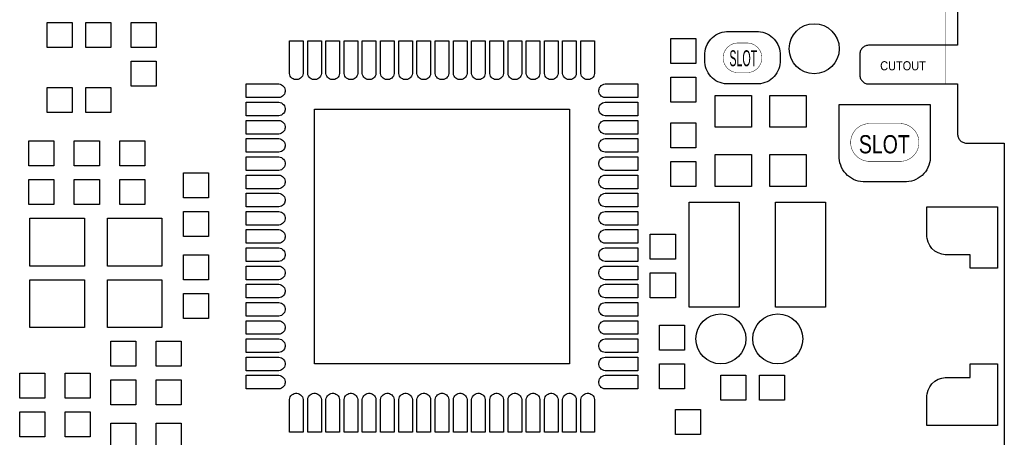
# Model space of a CAD drawing. Header units: metres. Extents: x -5.5 to 63.5, y -3.5 to 57.5.
# Tile 5 of 7: x 41.9 to 63.5, y 19.7 to 28.9. Entities that reach past the tile are written whole.
import ezdxf
from ezdxf.enums import TextEntityAlignment as Align

# ---------------------------------------------------------------- set-up
doc = ezdxf.new("R2010")
doc.units = ezdxf.units.M

msp = doc.modelspace()

# ---------------------------------------------------------------- linework, layer by layer
at = {"layer": 'BOARD_OUTLINE', "const_width": 0.01}
for points in [[(62.2, 33.05), (62.2, 27.45), (60.51509, 27.45), (60.50528, 27.45048), (60.49551, 27.45144), (60.4858, 27.45289), (60.47617, 27.4548), (60.46664, 27.45719), (60.45724, 27.46004), (60.448, 27.46335), (60.43893, 27.4671), (60.43005, 27.4713), (60.42139, 27.47593), (60.41297, 27.48098), (60.4048, 27.48643), (60.39692, 27.49228), (60.38933, 27.49851), (60.38205, 27.50511), (60.37511, 27.51205), (60.36851, 27.51933), (60.36228, 27.52692), (60.35643, 27.5348), (60.35098, 27.54297), (60.34593, 27.55139), (60.3413, 27.56005), (60.3371, 27.56893), (60.33335, 27.578), (60.33004, 27.58724), (60.32719, 27.59664), (60.3248, 27.60617), (60.32289, 27.6158), (60.32144, 27.62551), (60.32048, 27.63528), (60.32, 27.64509), (60.32, 28.10491)], [(60.32, 28.10491), (60.32048, 28.11472), (60.32144, 28.12449), (60.32289, 28.1342), (60.3248, 28.14383), (60.32719, 28.15336), (60.33004, 28.16276), (60.33335, 28.172), (60.3371, 28.18107), (60.3413, 28.18995), (60.34593, 28.19861), (60.35098, 28.20703), (60.35643, 28.2152), (60.36228, 28.22308), (60.36851, 28.23067), (60.37511, 28.23795), (60.38205, 28.24489), (60.38933, 28.25149), (60.39692, 28.25772), (60.4048, 28.26357), (60.41297, 28.26902), (60.42139, 28.27407), (60.43005, 28.2787), (60.43893, 28.2829), (60.448, 28.28665), (60.45724, 28.28996), (60.46664, 28.29281), (60.47617, 28.2952), (60.4858, 28.29711), (60.49551, 28.29856), (60.50528, 28.29952), (60.51509, 28.3), (62.2, 28.3), (62.2, 32.2)], [(57.64999, 27.7), (57.63404, 27.70019), (57.60228, 27.70331), (57.57098, 27.70954), (57.54045, 27.7188), (57.51096, 27.73101), (57.48282, 27.74605), (57.45629, 27.76377), (57.43162, 27.78401), (57.40905, 27.80657), (57.38881, 27.83124), (57.37108, 27.85777), (57.35603, 27.88591), (57.34382, 27.91539), (57.33455, 27.94592), (57.32832, 27.97722), (57.32519, 28.00898), (57.325, 28.02501), (57.32519, 28.04096), (57.32831, 28.07272), (57.33454, 28.10402), (57.3438, 28.13455), (57.35601, 28.16404), (57.37105, 28.19218), (57.38877, 28.21871), (57.40901, 28.24338), (57.43157, 28.26595), (57.45624, 28.28619), (57.48277, 28.30392), (57.51091, 28.31897), (57.54039, 28.33118), (57.57092, 28.34045), (57.60222, 28.34668), (57.63398, 28.34981), (57.64999, 28.35), (57.85001, 28.35), (57.86596, 28.34981), (57.89772, 28.34669), (57.92902, 28.34046), (57.95955, 28.3312), (57.98904, 28.31899), (58.01718, 28.30395), (58.04371, 28.28623), (58.06838, 28.26599), (58.09095, 28.24343), (58.11119, 28.21876), (58.12892, 28.19223), (58.14397, 28.16409), (58.15618, 28.13461), (58.16545, 28.10408), (58.17168, 28.07278), (58.17481, 28.04102), (58.175, 28.02499), (58.17481, 28.00904), (58.17169, 27.97728), (58.16546, 27.94598), (58.1562, 27.91545), (58.14399, 27.88596), (58.12895, 27.85782), (58.11123, 27.83129), (58.09099, 27.80662), (58.06843, 27.78405), (58.04376, 27.76381), (58.01723, 27.74608), (57.98909, 27.73103), (57.95961, 27.71882), (57.92908, 27.70955), (57.89778, 27.70332), (57.86602, 27.70019), (57.85001, 27.7), (57.64999, 27.7)], [(61.21001, 26.58), (61.23038, 26.57975), (61.27093, 26.57576), (61.3109, 26.56782), (61.34989, 26.55599), (61.38753, 26.5404), (61.42347, 26.5212), (61.45735, 26.49857), (61.48885, 26.47272), (61.51767, 26.44391), (61.54352, 26.41242), (61.56616, 26.37854), (61.58537, 26.34261), (61.60097, 26.30496), (61.6128, 26.26597), (61.62075, 26.22601), (61.62475, 26.18546), (61.625, 26.16499), (61.62475, 26.14462), (61.62076, 26.10407), (61.61282, 26.0641), (61.60099, 26.02511), (61.5854, 25.98747), (61.5662, 25.95153), (61.54357, 25.91765), (61.51772, 25.88615), (61.48891, 25.85733), (61.45742, 25.83148), (61.42354, 25.80884), (61.38761, 25.78963), (61.34996, 25.77403), (61.31097, 25.7622), (61.27101, 25.75425), (61.23046, 25.75025), (61.21001, 25.75), (60.53999, 25.75), (60.51962, 25.75025), (60.47907, 25.75424), (60.4391, 25.76218), (60.40011, 25.77401), (60.36247, 25.7896), (60.32653, 25.8088), (60.29265, 25.83143), (60.26115, 25.85728), (60.23233, 25.88609), (60.20648, 25.91758), (60.18384, 25.95146), (60.16463, 25.98739), (60.14903, 26.02504), (60.1372, 26.06403), (60.12925, 26.10399), (60.12525, 26.14454), (60.125, 26.16501), (60.12525, 26.18538), (60.12924, 26.22593), (60.13718, 26.2659), (60.14901, 26.30489), (60.1646, 26.34253), (60.1838, 26.37847), (60.20643, 26.41235), (60.23228, 26.44385), (60.26109, 26.47267), (60.29258, 26.49852), (60.32646, 26.52116), (60.36239, 26.54037), (60.40004, 26.55597), (60.43903, 26.5678), (60.47899, 26.57575), (60.51954, 26.57975), (60.53999, 26.58), (61.21001, 26.58)]]:
    msp.add_lwpolyline(points, dxfattribs=at)
at = {"layer": 'BOARD_OUTLINE'}
msp.add_lwpolyline([(62.475, 32.2), (62.475, 28.3), (60.51517, 28.3), (60.49562, 28.29807), (60.47635, 28.29424), (60.45754, 28.28853), (60.43939, 28.28101), (60.42206, 28.27175), (60.40572, 28.26083), (60.39053, 28.24837), (60.37663, 28.23447), (60.36417, 28.21928), (60.35325, 28.20294), (60.34399, 28.18561), (60.33647, 28.16746), (60.33076, 28.14865), (60.32693, 28.12938), (60.325, 28.10983), (60.325, 27.64017), (60.32693, 27.62062), (60.33076, 27.60135), (60.33647, 27.58254), (60.34399, 27.56439), (60.35325, 27.54706), (60.36417, 27.53072), (60.37663, 27.51553), (60.39053, 27.50163), (60.40572, 27.48917), (60.42206, 27.47825), (60.43939, 27.46899), (60.45754, 27.46147), (60.47635, 27.45576), (60.49562, 27.45193), (60.51517, 27.45), (62.475, 27.45), (62.475, 26.34017), (62.47693, 26.32062), (62.48076, 26.30135), (62.48647, 26.28254), (62.49399, 26.26439), (62.50325, 26.24706), (62.51417, 26.23072), (62.52663, 26.21553), (62.54053, 26.20163), (62.55572, 26.18917), (62.57206, 26.17825), (62.58939, 26.16899), (62.60754, 26.16147), (62.62635, 26.15576), (62.64562, 26.15193), (62.66517, 26.15), (63.5, 26.15), (63.5, -0.5)], dxfattribs=at)
at = {"layer": 'SOLDER_MASK'}
for points in [[(57.425, 27.45), (57.40045, 27.4503), (57.35159, 27.45512), (57.30344, 27.4647), (57.25645, 27.47895), (57.2111, 27.49774), (57.1678, 27.52088), (57.12697, 27.54816), (57.08902, 27.57931), (57.05431, 27.61403), (57.02316, 27.65198), (56.99588, 27.6928), (56.97274, 27.7361), (56.95395, 27.78146), (56.9397, 27.82845), (56.93012, 27.8766), (56.92531, 27.92546), (56.925, 27.95), (56.925, 28.1), (56.9253, 28.12455), (56.93012, 28.17341), (56.9397, 28.22156), (56.95395, 28.26855), (56.97274, 28.3139), (56.99588, 28.3572), (57.02316, 28.39803), (57.05431, 28.43598), (57.08903, 28.47069), (57.12698, 28.50184), (57.1678, 28.52912), (57.2111, 28.55226), (57.25646, 28.57105), (57.30345, 28.5853), (57.3516, 28.59488), (57.40046, 28.59969), (57.425, 28.6), (58.075, 28.6), (58.09955, 28.5997), (58.14841, 28.59488), (58.19656, 28.5853), (58.24355, 28.57105), (58.2889, 28.55226), (58.3322, 28.52912), (58.37303, 28.50184), (58.41098, 28.47069), (58.44569, 28.43597), (58.47684, 28.39802), (58.50412, 28.3572), (58.52726, 28.3139), (58.54605, 28.26854), (58.5603, 28.22155), (58.56988, 28.1734), (58.57469, 28.12454), (58.575, 28.1), (58.575, 27.95), (58.5747, 27.92545), (58.56988, 27.87659), (58.5603, 27.82844), (58.54605, 27.78145), (58.52726, 27.7361), (58.50412, 27.6928), (58.47684, 27.65197), (58.44569, 27.61402), (58.41097, 27.57931), (58.37302, 27.54816), (58.3322, 27.52088), (58.2889, 27.49774), (58.24354, 27.47895), (58.19655, 27.4647), (58.1484, 27.45512), (58.09954, 27.45031), (58.075, 27.45), (57.425, 27.45)], [(59.875, 27), (61.875, 27), (61.875, 25.84999), (61.87467, 25.82299), (61.86938, 25.76924), (61.85884, 25.71628), (61.84317, 25.6646), (61.8225, 25.61471), (61.79704, 25.56708), (61.76704, 25.52217), (61.73278, 25.48043), (61.6946, 25.44224), (61.65285, 25.40798), (61.60795, 25.37798), (61.56032, 25.35252), (61.51043, 25.33185), (61.45875, 25.31617), (61.40579, 25.30564), (61.35204, 25.30034), (61.32501, 25.3), (60.42499, 25.3), (60.39799, 25.30033), (60.34424, 25.30562), (60.29128, 25.31616), (60.2396, 25.33183), (60.18971, 25.3525), (60.14208, 25.37796), (60.09717, 25.40796), (60.05543, 25.44222), (60.01724, 25.4804), (59.98298, 25.52215), (59.95298, 25.56705), (59.92752, 25.61468), (59.90685, 25.66457), (59.89117, 25.71625), (59.88064, 25.76921), (59.87534, 25.82296), (59.875, 25.84999), (59.875, 27)], [(61.8, 24.1), (61.8, 24.75), (63.35, 24.75), (63.35, 23.4), (62.75, 23.4), (62.75, 23.7), (62.2, 23.7), (62.12531, 23.71005), (62.04628, 23.73747), (61.97411, 23.77978), (61.91158, 23.83536), (61.86109, 23.90207), (61.8246, 23.97735), (61.80348, 24.0583), (61.8, 24.1)], [(61.8, 20.6), (61.80348, 20.6417), (61.8246, 20.72265), (61.86109, 20.79793), (61.91158, 20.86464), (61.97411, 20.92022), (62.04628, 20.96253), (62.12531, 20.98995), (62.2, 21), (62.75, 21), (62.75, 21.3), (63.35, 21.3), (63.35, 19.95), (61.8, 19.95), (61.8, 20.6)]]:
    msp.add_lwpolyline(points, dxfattribs=at)
at = {"layer": 'SOLDER_MASK_2'}
for points in [[(42.475, 28.25), (42.475, 28.8), (43.025, 28.8), (43.025, 28.25), (42.475, 28.25)], [(43.875, 28.8), (43.875, 28.25), (43.325, 28.25), (43.325, 28.8), (43.875, 28.8)], [(44.325, 28.8), (44.875, 28.8), (44.875, 28.25), (44.325, 28.25), (44.325, 28.8)], [(48.09423, 27.65125), (48.08292, 27.62392), (48.0665, 27.59938), (48.04562, 27.5785), (48.02106, 27.56207), (47.99375, 27.55077), (47.96478, 27.545), (47.93522, 27.545), (47.91106, 27.54981), (47.90627, 27.55077), (47.87894, 27.56207), (47.85438, 27.5785), (47.8335, 27.59938), (47.81707, 27.62394), (47.80577, 27.65125), (47.8, 27.68022), (47.8, 28.4), (48.1, 28.4), (48.1, 27.68022), (48.09423, 27.65125)], [(48.49423, 27.65125), (48.48292, 27.62392), (48.4665, 27.59938), (48.44562, 27.5785), (48.42106, 27.56207), (48.39375, 27.55077), (48.36478, 27.545), (48.33522, 27.545), (48.31106, 27.54981), (48.30627, 27.55077), (48.27894, 27.56207), (48.25438, 27.5785), (48.2335, 27.59938), (48.21707, 27.62394), (48.20577, 27.65125), (48.2, 27.68022), (48.2, 28.4), (48.5, 28.4), (48.5, 27.68022), (48.49423, 27.65125)], [(48.89423, 27.65125), (48.88292, 27.62392), (48.8665, 27.59938), (48.84562, 27.5785), (48.82106, 27.56207), (48.79375, 27.55077), (48.76478, 27.545), (48.73522, 27.545), (48.71106, 27.54981), (48.70627, 27.55077), (48.67894, 27.56207), (48.65438, 27.5785), (48.6335, 27.59938), (48.61707, 27.62394), (48.60577, 27.65125), (48.6, 27.68022), (48.6, 28.4), (48.9, 28.4), (48.9, 27.68022), (48.89423, 27.65125)], [(49.29423, 27.65125), (49.28292, 27.62392), (49.2665, 27.59938), (49.24562, 27.5785), (49.22106, 27.56207), (49.19375, 27.55077), (49.16478, 27.545), (49.13522, 27.545), (49.11106, 27.54981), (49.10627, 27.55077), (49.07894, 27.56207), (49.05438, 27.5785), (49.0335, 27.59938), (49.01707, 27.62394), (49.00577, 27.65125), (49, 27.68022), (49, 28.4), (49.3, 28.4), (49.3, 27.68022), (49.29423, 27.65125)], [(49.69423, 27.65125), (49.68292, 27.62392), (49.6665, 27.59938), (49.64562, 27.5785), (49.62106, 27.56207), (49.59375, 27.55077), (49.56478, 27.545), (49.53522, 27.545), (49.51106, 27.54981), (49.50627, 27.55077), (49.47894, 27.56207), (49.45438, 27.5785), (49.4335, 27.59938), (49.41707, 27.62394), (49.40577, 27.65125), (49.4, 27.68022), (49.4, 28.4), (49.7, 28.4), (49.7, 27.68022), (49.69423, 27.65125)], [(50.09423, 27.65125), (50.08292, 27.62392), (50.0665, 27.59938), (50.04562, 27.5785), (50.02106, 27.56207), (49.99375, 27.55077), (49.96478, 27.545), (49.93522, 27.545), (49.91106, 27.54981), (49.90627, 27.55077), (49.87894, 27.56207), (49.85438, 27.5785), (49.8335, 27.59938), (49.81707, 27.62394), (49.80577, 27.65125), (49.8, 27.68022), (49.8, 28.4), (50.1, 28.4), (50.1, 27.68022), (50.09423, 27.65125)], [(50.49423, 27.65125), (50.48292, 27.62392), (50.4665, 27.59938), (50.44562, 27.5785), (50.42106, 27.56207), (50.39375, 27.55077), (50.36478, 27.545), (50.33522, 27.545), (50.31106, 27.54981), (50.30627, 27.55077), (50.27894, 27.56207), (50.25438, 27.5785), (50.2335, 27.59938), (50.21707, 27.62394), (50.20577, 27.65125), (50.2, 27.68022), (50.2, 28.4), (50.5, 28.4), (50.5, 27.68022), (50.49423, 27.65125)], [(50.89423, 27.65125), (50.88292, 27.62392), (50.8665, 27.59938), (50.84562, 27.5785), (50.82106, 27.56207), (50.79375, 27.55077), (50.76478, 27.545), (50.73522, 27.545), (50.71106, 27.54981), (50.70627, 27.55077), (50.67894, 27.56207), (50.65438, 27.5785), (50.6335, 27.59938), (50.61707, 27.62394), (50.60577, 27.65125), (50.6, 27.68022), (50.6, 28.4), (50.9, 28.4), (50.9, 27.68022), (50.89423, 27.65125)], [(51.29423, 27.65125), (51.28292, 27.62392), (51.2665, 27.59938), (51.24562, 27.5785), (51.22106, 27.56207), (51.19375, 27.55077), (51.16478, 27.545), (51.13522, 27.545), (51.11106, 27.54981), (51.10627, 27.55077), (51.07894, 27.56207), (51.05438, 27.5785), (51.0335, 27.59938), (51.01707, 27.62394), (51.00577, 27.65125), (51, 27.68022), (51, 28.4), (51.3, 28.4), (51.3, 27.68022), (51.29423, 27.65125)], [(51.69423, 27.65125), (51.68292, 27.62392), (51.6665, 27.59938), (51.64562, 27.5785), (51.62106, 27.56207), (51.59375, 27.55077), (51.56478, 27.545), (51.53522, 27.545), (51.51106, 27.54981), (51.50627, 27.55077), (51.47894, 27.56207), (51.45438, 27.5785), (51.4335, 27.59938), (51.41707, 27.62394), (51.40577, 27.65125), (51.4, 27.68022), (51.4, 28.4), (51.7, 28.4), (51.7, 27.68022), (51.69423, 27.65125)], [(52.09423, 27.65125), (52.08292, 27.62392), (52.0665, 27.59938), (52.04562, 27.5785), (52.02106, 27.56207), (51.99375, 27.55077), (51.96478, 27.545), (51.93522, 27.545), (51.91106, 27.54981), (51.90627, 27.55077), (51.87894, 27.56207), (51.85438, 27.5785), (51.8335, 27.59938), (51.81707, 27.62394), (51.80577, 27.65125), (51.8, 27.68022), (51.8, 28.4), (52.1, 28.4), (52.1, 27.68022), (52.09423, 27.65125)], [(52.49423, 27.65125), (52.48292, 27.62392), (52.4665, 27.59938), (52.44562, 27.5785), (52.42106, 27.56207), (52.39375, 27.55077), (52.36478, 27.545), (52.33522, 27.545), (52.31106, 27.54981), (52.30627, 27.55077), (52.27894, 27.56207), (52.25438, 27.5785), (52.2335, 27.59938), (52.21707, 27.62394), (52.20577, 27.65125), (52.2, 27.68022), (52.2, 28.4), (52.5, 28.4), (52.5, 27.68022), (52.49423, 27.65125)], [(52.89423, 27.65125), (52.88292, 27.62392), (52.8665, 27.59938), (52.84562, 27.5785), (52.82106, 27.56207), (52.79375, 27.55077), (52.76478, 27.545), (52.73522, 27.545), (52.71106, 27.54981), (52.70627, 27.55077), (52.67894, 27.56207), (52.65438, 27.5785), (52.6335, 27.59938), (52.61707, 27.62394), (52.60577, 27.65125), (52.6, 27.68022), (52.6, 28.4), (52.9, 28.4), (52.9, 27.68022), (52.89423, 27.65125)], [(53.29423, 27.65125), (53.28292, 27.62392), (53.2665, 27.59938), (53.24562, 27.5785), (53.22106, 27.56207), (53.19375, 27.55077), (53.16478, 27.545), (53.13522, 27.545), (53.11106, 27.54981), (53.10627, 27.55077), (53.07894, 27.56207), (53.05438, 27.5785), (53.0335, 27.59938), (53.01707, 27.62394), (53.00577, 27.65125), (53, 27.68022), (53, 28.4), (53.3, 28.4), (53.3, 27.68022), (53.29423, 27.65125)], [(53.69423, 27.65125), (53.68292, 27.62392), (53.6665, 27.59938), (53.64562, 27.5785), (53.62106, 27.56207), (53.59375, 27.55077), (53.56478, 27.545), (53.53522, 27.545), (53.51106, 27.54981), (53.50627, 27.55077), (53.47894, 27.56207), (53.45438, 27.5785), (53.4335, 27.59938), (53.41707, 27.62394), (53.40577, 27.65125), (53.4, 27.68022), (53.4, 28.4), (53.7, 28.4), (53.7, 27.68022), (53.69423, 27.65125)], [(54.09423, 27.65125), (54.08292, 27.62392), (54.0665, 27.59938), (54.04562, 27.5785), (54.02106, 27.56207), (53.99375, 27.55077), (53.96478, 27.545), (53.93522, 27.545), (53.91106, 27.54981), (53.90627, 27.55077), (53.87894, 27.56207), (53.85438, 27.5785), (53.8335, 27.59938), (53.81707, 27.62394), (53.80577, 27.65125), (53.8, 27.68022), (53.8, 28.4), (54.1, 28.4), (54.1, 27.68022), (54.09423, 27.65125)], [(54.49423, 27.65125), (54.48292, 27.62392), (54.4665, 27.59938), (54.44562, 27.5785), (54.42106, 27.56207), (54.39375, 27.55077), (54.36478, 27.545), (54.33522, 27.545), (54.31106, 27.54981), (54.30627, 27.55077), (54.27894, 27.56207), (54.25438, 27.5785), (54.2335, 27.59938), (54.21707, 27.62394), (54.20577, 27.65125), (54.2, 27.68022), (54.2, 28.4), (54.5, 28.4), (54.5, 27.68022), (54.49423, 27.65125)], [(56.175, 28.45), (56.725, 28.45), (56.725, 27.9), (56.175, 27.9), (56.175, 28.45)], [(44.875, 27.4), (44.325, 27.4), (44.325, 27.95), (44.875, 27.95), (44.875, 27.4)], [(56.725, 27.05), (56.175, 27.05), (56.175, 27.6), (56.725, 27.6), (56.725, 27.05)], [(42.475, 26.825), (42.475, 27.375), (43.025, 27.375), (43.025, 26.825), (42.475, 26.825)], [(43.875, 27.375), (43.875, 26.825), (43.325, 26.825), (43.325, 27.375), (43.875, 27.375)], [(47.59875, 27.44423), (47.62608, 27.43292), (47.65062, 27.4165), (47.6715, 27.39562), (47.68793, 27.37106), (47.69923, 27.34375), (47.705, 27.31478), (47.705, 27.28522), (47.70019, 27.26106), (47.69923, 27.25627), (47.68793, 27.22894), (47.6715, 27.20438), (47.65062, 27.1835), (47.62606, 27.16707), (47.59875, 27.15577), (47.56978, 27.15), (46.85, 27.15), (46.85, 27.45), (47.56978, 27.45), (47.59875, 27.44423)], [(54.70125, 27.15577), (54.67392, 27.16708), (54.64938, 27.1835), (54.6285, 27.20438), (54.61207, 27.22894), (54.60077, 27.25625), (54.595, 27.28522), (54.595, 27.31478), (54.59981, 27.33894), (54.60077, 27.34373), (54.61207, 27.37106), (54.6285, 27.39562), (54.64938, 27.4165), (54.67394, 27.43293), (54.70125, 27.44423), (54.73022, 27.45), (55.45, 27.45), (55.45, 27.15), (54.73022, 27.15), (54.70125, 27.15577)], [(47.59875, 27.04423), (47.62608, 27.03292), (47.65062, 27.0165), (47.6715, 26.99562), (47.68793, 26.97106), (47.69923, 26.94375), (47.705, 26.91478), (47.705, 26.88522), (47.70019, 26.86106), (47.69923, 26.85627), (47.68793, 26.82894), (47.6715, 26.80438), (47.65062, 26.7835), (47.62606, 26.76707), (47.59875, 26.75577), (47.56978, 26.75), (46.85, 26.75), (46.85, 27.05), (47.56978, 27.05), (47.59875, 27.04423)], [(54.70125, 26.75577), (54.67392, 26.76708), (54.64938, 26.7835), (54.6285, 26.80438), (54.61207, 26.82894), (54.60077, 26.85625), (54.595, 26.88522), (54.595, 26.91478), (54.59981, 26.93894), (54.60077, 26.94373), (54.61207, 26.97106), (54.6285, 26.99562), (54.64938, 27.0165), (54.67394, 27.03293), (54.70125, 27.04423), (54.73022, 27.05), (55.45, 27.05), (55.45, 26.75), (54.73022, 26.75), (54.70125, 26.75577)], [(57.15, 27.2), (57.95, 27.2), (57.95, 26.5), (57.15, 26.5), (57.15, 27.2)], [(58.35, 27.2), (59.15, 27.2), (59.15, 26.5), (58.35, 26.5), (58.35, 27.2)], [(48.35, 21.3), (48.35, 26.9), (53.95, 26.9), (53.95, 21.3), (48.35, 21.3)], [(47.59875, 26.64423), (47.62608, 26.63292), (47.65062, 26.6165), (47.6715, 26.59562), (47.68793, 26.57106), (47.69923, 26.54375), (47.705, 26.51478), (47.705, 26.48522), (47.70019, 26.46106), (47.69923, 26.45627), (47.68793, 26.42894), (47.6715, 26.40438), (47.65062, 26.3835), (47.62606, 26.36707), (47.59875, 26.35577), (47.56978, 26.35), (46.85, 26.35), (46.85, 26.65), (47.56978, 26.65), (47.59875, 26.64423)], [(54.70125, 26.35577), (54.67392, 26.36708), (54.64938, 26.3835), (54.6285, 26.40438), (54.61207, 26.42894), (54.60077, 26.45625), (54.595, 26.48522), (54.595, 26.51478), (54.59981, 26.53894), (54.60077, 26.54373), (54.61207, 26.57106), (54.6285, 26.59562), (54.64938, 26.6165), (54.67394, 26.63293), (54.70125, 26.64423), (54.73022, 26.65), (55.45, 26.65), (55.45, 26.35), (54.73022, 26.35), (54.70125, 26.35577)], [(56.175, 26.6), (56.725, 26.6), (56.725, 26.05), (56.175, 26.05), (56.175, 26.6)], [(42.075, 26.2), (42.625, 26.2), (42.625, 25.65), (42.075, 25.65), (42.075, 26.2)], [(43.075, 26.2), (43.625, 26.2), (43.625, 25.65), (43.075, 25.65), (43.075, 26.2)], [(44.075, 26.2), (44.625, 26.2), (44.625, 25.65), (44.075, 25.65), (44.075, 26.2)], [(47.59875, 26.24423), (47.62608, 26.23292), (47.65062, 26.2165), (47.6715, 26.19562), (47.68793, 26.17106), (47.69923, 26.14375), (47.705, 26.11478), (47.705, 26.08522), (47.70019, 26.06106), (47.69923, 26.05627), (47.68793, 26.02894), (47.6715, 26.00438), (47.65062, 25.9835), (47.62606, 25.96707), (47.59875, 25.95577), (47.56978, 25.95), (46.85, 25.95), (46.85, 26.25), (47.56978, 26.25), (47.59875, 26.24423)], [(54.70125, 25.95577), (54.67392, 25.96708), (54.64938, 25.9835), (54.6285, 26.00438), (54.61207, 26.02894), (54.60077, 26.05625), (54.595, 26.08522), (54.595, 26.11478), (54.59981, 26.13894), (54.60077, 26.14373), (54.61207, 26.17106), (54.6285, 26.19562), (54.64938, 26.2165), (54.67394, 26.23293), (54.70125, 26.24423), (54.73022, 26.25), (55.45, 26.25), (55.45, 25.95), (54.73022, 25.95), (54.70125, 25.95577)], [(47.59875, 25.84423), (47.62608, 25.83292), (47.65062, 25.8165), (47.6715, 25.79562), (47.68793, 25.77106), (47.69923, 25.74375), (47.705, 25.71478), (47.705, 25.68522), (47.70019, 25.66106), (47.69923, 25.65627), (47.68793, 25.62894), (47.6715, 25.60438), (47.65062, 25.5835), (47.62606, 25.56707), (47.59875, 25.55577), (47.56978, 25.55), (46.85, 25.55), (46.85, 25.85), (47.56978, 25.85), (47.59875, 25.84423)], [(54.70125, 25.55577), (54.67392, 25.56708), (54.64938, 25.5835), (54.6285, 25.60438), (54.61207, 25.62894), (54.60077, 25.65625), (54.595, 25.68522), (54.595, 25.71478), (54.59981, 25.73894), (54.60077, 25.74373), (54.61207, 25.77106), (54.6285, 25.79562), (54.64938, 25.8165), (54.67394, 25.83293), (54.70125, 25.84423), (54.73022, 25.85), (55.45, 25.85), (55.45, 25.55), (54.73022, 25.55), (54.70125, 25.55577)], [(56.725, 25.2), (56.175, 25.2), (56.175, 25.75), (56.725, 25.75), (56.725, 25.2)], [(57.95, 25.2), (57.15, 25.2), (57.15, 25.9), (57.95, 25.9), (57.95, 25.2)], [(59.15, 25.2), (58.35, 25.2), (58.35, 25.9), (59.15, 25.9), (59.15, 25.2)], [(42.625, 24.8), (42.075, 24.8), (42.075, 25.35), (42.625, 25.35), (42.625, 24.8)], [(43.625, 24.8), (43.075, 24.8), (43.075, 25.35), (43.625, 25.35), (43.625, 24.8)], [(44.625, 24.8), (44.075, 24.8), (44.075, 25.35), (44.625, 25.35), (44.625, 24.8)], [(45.475, 25.5), (46.025, 25.5), (46.025, 24.95), (45.475, 24.95), (45.475, 25.5)], [(47.59875, 25.44423), (47.62608, 25.43292), (47.65062, 25.4165), (47.6715, 25.39562), (47.68793, 25.37106), (47.69923, 25.34375), (47.705, 25.31478), (47.705, 25.28522), (47.70019, 25.26106), (47.69923, 25.25627), (47.68793, 25.22894), (47.6715, 25.20438), (47.65062, 25.1835), (47.62606, 25.16707), (47.59875, 25.15577), (47.56978, 25.15), (46.85, 25.15), (46.85, 25.45), (47.56978, 25.45), (47.59875, 25.44423)], [(54.70125, 25.15577), (54.67392, 25.16708), (54.64938, 25.1835), (54.6285, 25.20438), (54.61207, 25.22894), (54.60077, 25.25625), (54.595, 25.28522), (54.595, 25.31478), (54.59981, 25.33894), (54.60077, 25.34373), (54.61207, 25.37106), (54.6285, 25.39562), (54.64938, 25.4165), (54.67394, 25.43293), (54.70125, 25.44423), (54.73022, 25.45), (55.45, 25.45), (55.45, 25.15), (54.73022, 25.15), (54.70125, 25.15577)], [(47.59875, 25.04423), (47.62608, 25.03292), (47.65062, 25.0165), (47.6715, 24.99562), (47.68793, 24.97106), (47.69923, 24.94375), (47.705, 24.91478), (47.705, 24.88522), (47.70019, 24.86106), (47.69923, 24.85627), (47.68793, 24.82894), (47.6715, 24.80438), (47.65062, 24.7835), (47.62606, 24.76707), (47.59875, 24.75577), (47.56978, 24.75), (46.85, 24.75), (46.85, 25.05), (47.56978, 25.05), (47.59875, 25.04423)], [(54.70125, 24.75577), (54.67392, 24.76708), (54.64938, 24.7835), (54.6285, 24.80438), (54.61207, 24.82894), (54.60077, 24.85625), (54.595, 24.88522), (54.595, 24.91478), (54.59981, 24.93894), (54.60077, 24.94373), (54.61207, 24.97106), (54.6285, 24.99562), (54.64938, 25.0165), (54.67394, 25.03293), (54.70125, 25.04423), (54.73022, 25.05), (55.45, 25.05), (55.45, 24.75), (54.73022, 24.75), (54.70125, 24.75577)], [(56.575, 22.55), (56.575, 24.85), (57.675, 24.85), (57.675, 22.55), (56.575, 22.55)], [(59.575, 24.85), (59.575, 22.55), (58.475, 22.55), (58.475, 24.85), (59.575, 24.85)], [(42.1, 23.45), (42.1, 24.5), (43.3, 24.5), (43.3, 23.45), (42.1, 23.45)], [(43.8, 23.45), (43.8, 24.5), (45, 24.5), (45, 23.45), (43.8, 23.45)], [(46.025, 24.1), (45.475, 24.1), (45.475, 24.65), (46.025, 24.65), (46.025, 24.1)], [(47.59875, 24.64423), (47.62608, 24.63292), (47.65062, 24.6165), (47.6715, 24.59562), (47.68793, 24.57106), (47.69923, 24.54375), (47.705, 24.51478), (47.705, 24.48522), (47.70019, 24.46106), (47.69923, 24.45627), (47.68793, 24.42894), (47.6715, 24.40438), (47.65062, 24.3835), (47.62606, 24.36707), (47.59875, 24.35577), (47.56978, 24.35), (46.85, 24.35), (46.85, 24.65), (47.56978, 24.65), (47.59875, 24.64423)], [(54.70125, 24.35577), (54.67392, 24.36708), (54.64938, 24.3835), (54.6285, 24.40438), (54.61207, 24.42894), (54.60077, 24.45625), (54.595, 24.48522), (54.595, 24.51478), (54.59981, 24.53894), (54.60077, 24.54373), (54.61207, 24.57106), (54.6285, 24.59562), (54.64938, 24.6165), (54.67394, 24.63293), (54.70125, 24.64423), (54.73022, 24.65), (55.45, 24.65), (55.45, 24.35), (54.73022, 24.35), (54.70125, 24.35577)], [(47.59875, 24.24423), (47.62608, 24.23292), (47.65062, 24.2165), (47.6715, 24.19562), (47.68793, 24.17106), (47.69923, 24.14375), (47.705, 24.11478), (47.705, 24.08522), (47.70019, 24.06106), (47.69923, 24.05627), (47.68793, 24.02894), (47.6715, 24.00438), (47.65062, 23.9835), (47.62606, 23.96707), (47.59875, 23.95577), (47.56978, 23.95), (46.85, 23.95), (46.85, 24.25), (47.56978, 24.25), (47.59875, 24.24423)], [(54.70125, 23.95577), (54.67392, 23.96708), (54.64938, 23.9835), (54.6285, 24.00438), (54.61207, 24.02894), (54.60077, 24.05625), (54.595, 24.08522), (54.595, 24.11478), (54.59981, 24.13894), (54.60077, 24.14373), (54.61207, 24.17106), (54.6285, 24.19562), (54.64938, 24.2165), (54.67394, 24.23293), (54.70125, 24.24423), (54.73022, 24.25), (55.45, 24.25), (55.45, 23.95), (54.73022, 23.95), (54.70125, 23.95577)], [(55.725, 24.15), (56.275, 24.15), (56.275, 23.6), (55.725, 23.6), (55.725, 24.15)], [(47.59875, 23.84423), (47.62608, 23.83292), (47.65062, 23.8165), (47.6715, 23.79562), (47.68793, 23.77106), (47.69923, 23.74375), (47.705, 23.71478), (47.705, 23.68522), (47.70019, 23.66106), (47.69923, 23.65627), (47.68793, 23.62894), (47.6715, 23.60438), (47.65062, 23.5835), (47.62606, 23.56707), (47.59875, 23.55577), (47.56978, 23.55), (46.85, 23.55), (46.85, 23.85), (47.56978, 23.85), (47.59875, 23.84423)], [(54.70125, 23.55577), (54.67392, 23.56708), (54.64938, 23.5835), (54.6285, 23.60438), (54.61207, 23.62894), (54.60077, 23.65625), (54.595, 23.68522), (54.595, 23.71478), (54.59981, 23.73894), (54.60077, 23.74373), (54.61207, 23.77106), (54.6285, 23.79562), (54.64938, 23.8165), (54.67394, 23.83293), (54.70125, 23.84423), (54.73022, 23.85), (55.45, 23.85), (55.45, 23.55), (54.73022, 23.55), (54.70125, 23.55577)], [(45.475, 23.7), (46.025, 23.7), (46.025, 23.15), (45.475, 23.15), (45.475, 23.7)], [(47.59875, 23.44423), (47.62608, 23.43292), (47.65062, 23.4165), (47.6715, 23.39562), (47.68793, 23.37106), (47.69923, 23.34375), (47.705, 23.31478), (47.705, 23.28522), (47.70019, 23.26106), (47.69923, 23.25627), (47.68793, 23.22894), (47.6715, 23.20438), (47.65062, 23.1835), (47.62606, 23.16707), (47.59875, 23.15577), (47.56978, 23.15), (46.85, 23.15), (46.85, 23.45), (47.56978, 23.45), (47.59875, 23.44423)], [(54.70125, 23.15577), (54.67392, 23.16708), (54.64938, 23.1835), (54.6285, 23.20438), (54.61207, 23.22894), (54.60077, 23.25625), (54.595, 23.28522), (54.595, 23.31478), (54.59981, 23.33894), (54.60077, 23.34373), (54.61207, 23.37106), (54.6285, 23.39562), (54.64938, 23.4165), (54.67394, 23.43293), (54.70125, 23.44423), (54.73022, 23.45), (55.45, 23.45), (55.45, 23.15), (54.73022, 23.15), (54.70125, 23.15577)], [(42.1, 22.1), (42.1, 23.15), (43.3, 23.15), (43.3, 22.1), (42.1, 22.1)], [(43.8, 22.1), (43.8, 23.15), (45, 23.15), (45, 22.1), (43.8, 22.1)], [(56.275, 22.75), (55.725, 22.75), (55.725, 23.3), (56.275, 23.3), (56.275, 22.75)], [(47.59875, 23.04423), (47.62608, 23.03292), (47.65062, 23.0165), (47.6715, 22.99562), (47.68793, 22.97106), (47.69923, 22.94375), (47.705, 22.91478), (47.705, 22.88522), (47.70019, 22.86106), (47.69923, 22.85627), (47.68793, 22.82894), (47.6715, 22.80438), (47.65062, 22.7835), (47.62606, 22.76707), (47.59875, 22.75577), (47.56978, 22.75), (46.85, 22.75), (46.85, 23.05), (47.56978, 23.05), (47.59875, 23.04423)], [(54.70125, 22.75577), (54.67392, 22.76708), (54.64938, 22.7835), (54.6285, 22.80438), (54.61207, 22.82894), (54.60077, 22.85625), (54.595, 22.88522), (54.595, 22.91478), (54.59981, 22.93894), (54.60077, 22.94373), (54.61207, 22.97106), (54.6285, 22.99562), (54.64938, 23.0165), (54.67394, 23.03293), (54.70125, 23.04423), (54.73022, 23.05), (55.45, 23.05), (55.45, 22.75), (54.73022, 22.75), (54.70125, 22.75577)], [(46.025, 22.3), (45.475, 22.3), (45.475, 22.85), (46.025, 22.85), (46.025, 22.3)], [(47.59875, 22.64423), (47.62608, 22.63292), (47.65062, 22.6165), (47.6715, 22.59562), (47.68793, 22.57106), (47.69923, 22.54375), (47.705, 22.51478), (47.705, 22.48522), (47.70019, 22.46106), (47.69923, 22.45627), (47.68793, 22.42894), (47.6715, 22.40438), (47.65062, 22.3835), (47.62606, 22.36707), (47.59875, 22.35577), (47.56978, 22.35), (46.85, 22.35), (46.85, 22.65), (47.56978, 22.65), (47.59875, 22.64423)], [(54.70125, 22.35577), (54.67392, 22.36708), (54.64938, 22.3835), (54.6285, 22.40438), (54.61207, 22.42894), (54.60077, 22.45625), (54.595, 22.48522), (54.595, 22.51478), (54.59981, 22.53894), (54.60077, 22.54373), (54.61207, 22.57106), (54.6285, 22.59562), (54.64938, 22.6165), (54.67394, 22.63293), (54.70125, 22.64423), (54.73022, 22.65), (55.45, 22.65), (55.45, 22.35), (54.73022, 22.35), (54.70125, 22.35577)], [(47.59875, 22.24423), (47.62608, 22.23292), (47.65062, 22.2165), (47.6715, 22.19562), (47.68793, 22.17106), (47.69923, 22.14375), (47.705, 22.11478), (47.705, 22.08522), (47.70019, 22.06106), (47.69923, 22.05627), (47.68793, 22.02894), (47.6715, 22.00438), (47.65062, 21.9835), (47.62606, 21.96707), (47.59875, 21.95577), (47.56978, 21.95), (46.85, 21.95), (46.85, 22.25), (47.56978, 22.25), (47.59875, 22.24423)], [(54.70125, 21.95577), (54.67392, 21.96708), (54.64938, 21.9835), (54.6285, 22.00438), (54.61207, 22.02894), (54.60077, 22.05625), (54.595, 22.08522), (54.595, 22.11478), (54.59981, 22.13894), (54.60077, 22.14373), (54.61207, 22.17106), (54.6285, 22.19562), (54.64938, 22.2165), (54.67394, 22.23293), (54.70125, 22.24423), (54.73022, 22.25), (55.45, 22.25), (55.45, 21.95), (54.73022, 21.95), (54.70125, 21.95577)], [(55.925, 22.15), (56.475, 22.15), (56.475, 21.6), (55.925, 21.6), (55.925, 22.15)], [(47.59875, 21.84423), (47.62608, 21.83292), (47.65062, 21.8165), (47.6715, 21.79562), (47.68793, 21.77106), (47.69923, 21.74375), (47.705, 21.71478), (47.705, 21.68522), (47.70019, 21.66106), (47.69923, 21.65627), (47.68793, 21.62894), (47.6715, 21.60438), (47.65062, 21.5835), (47.62606, 21.56707), (47.59875, 21.55577), (47.56978, 21.55), (46.85, 21.55), (46.85, 21.85), (47.56978, 21.85), (47.59875, 21.84423)], [(54.70125, 21.55577), (54.67392, 21.56708), (54.64938, 21.5835), (54.6285, 21.60438), (54.61207, 21.62894), (54.60077, 21.65625), (54.595, 21.68522), (54.595, 21.71478), (54.59981, 21.73894), (54.60077, 21.74373), (54.61207, 21.77106), (54.6285, 21.79562), (54.64938, 21.8165), (54.67394, 21.83293), (54.70125, 21.84423), (54.73022, 21.85), (55.45, 21.85), (55.45, 21.55), (54.73022, 21.55), (54.70125, 21.55577)], [(43.875, 21.8), (44.425, 21.8), (44.425, 21.25), (43.875, 21.25), (43.875, 21.8)], [(44.875, 21.8), (45.425, 21.8), (45.425, 21.25), (44.875, 21.25), (44.875, 21.8)], [(47.59875, 21.44423), (47.62608, 21.43292), (47.65062, 21.4165), (47.6715, 21.39562), (47.68793, 21.37106), (47.69923, 21.34375), (47.705, 21.31478), (47.705, 21.28522), (47.70019, 21.26106), (47.69923, 21.25627), (47.68793, 21.22894), (47.6715, 21.20438), (47.65062, 21.1835), (47.62606, 21.16707), (47.59875, 21.15577), (47.56978, 21.15), (46.85, 21.15), (46.85, 21.45), (47.56978, 21.45), (47.59875, 21.44423)], [(54.70125, 21.15577), (54.67392, 21.16708), (54.64938, 21.1835), (54.6285, 21.20438), (54.61207, 21.22894), (54.60077, 21.25625), (54.595, 21.28522), (54.595, 21.31478), (54.59981, 21.33894), (54.60077, 21.34373), (54.61207, 21.37106), (54.6285, 21.39562), (54.64938, 21.4165), (54.67394, 21.43293), (54.70125, 21.44423), (54.73022, 21.45), (55.45, 21.45), (55.45, 21.15), (54.73022, 21.15), (54.70125, 21.15577)], [(56.475, 20.75), (55.925, 20.75), (55.925, 21.3), (56.475, 21.3), (56.475, 20.75)], [(41.875, 21.1), (42.425, 21.1), (42.425, 20.55), (41.875, 20.55), (41.875, 21.1)], [(42.875, 21.1), (43.425, 21.1), (43.425, 20.55), (42.875, 20.55), (42.875, 21.1)], [(47.59875, 21.04423), (47.62608, 21.03292), (47.65062, 21.0165), (47.6715, 20.99562), (47.68793, 20.97106), (47.69923, 20.94375), (47.705, 20.91478), (47.705, 20.88522), (47.70019, 20.86106), (47.69923, 20.85627), (47.68793, 20.82894), (47.6715, 20.80438), (47.65062, 20.7835), (47.62606, 20.76707), (47.59875, 20.75577), (47.56978, 20.75), (46.85, 20.75), (46.85, 21.05), (47.56978, 21.05), (47.59875, 21.04423)], [(54.70125, 20.75577), (54.67392, 20.76708), (54.64938, 20.7835), (54.6285, 20.80438), (54.61207, 20.82894), (54.60077, 20.85625), (54.595, 20.88522), (54.595, 20.91478), (54.59981, 20.93894), (54.60077, 20.94373), (54.61207, 20.97106), (54.6285, 20.99562), (54.64938, 21.0165), (54.67394, 21.03293), (54.70125, 21.04423), (54.73022, 21.05), (55.45, 21.05), (55.45, 20.75), (54.73022, 20.75), (54.70125, 20.75577)], [(57.275, 20.5), (57.275, 21.05), (57.825, 21.05), (57.825, 20.5), (57.275, 20.5)], [(58.675, 21.05), (58.675, 20.5), (58.125, 20.5), (58.125, 21.05), (58.675, 21.05)], [(44.425, 20.4), (43.875, 20.4), (43.875, 20.95), (44.425, 20.95), (44.425, 20.4)], [(45.425, 20.4), (44.875, 20.4), (44.875, 20.95), (45.425, 20.95), (45.425, 20.4)], [(47.80577, 20.54875), (47.81708, 20.57608), (47.8335, 20.60062), (47.85438, 20.6215), (47.87894, 20.63793), (47.90625, 20.64923), (47.93522, 20.655), (47.96478, 20.655), (47.98894, 20.65019), (47.99373, 20.64923), (48.02106, 20.63793), (48.04562, 20.6215), (48.0665, 20.60062), (48.08293, 20.57606), (48.09423, 20.54875), (48.1, 20.51978), (48.1, 19.8), (47.8, 19.8), (47.8, 20.51978), (47.80577, 20.54875)], [(48.20577, 20.54875), (48.21708, 20.57608), (48.2335, 20.60062), (48.25438, 20.6215), (48.27894, 20.63793), (48.30625, 20.64923), (48.33522, 20.655), (48.36478, 20.655), (48.38894, 20.65019), (48.39373, 20.64923), (48.42106, 20.63793), (48.44562, 20.6215), (48.4665, 20.60062), (48.48293, 20.57606), (48.49423, 20.54875), (48.5, 20.51978), (48.5, 19.8), (48.2, 19.8), (48.2, 20.51978), (48.20577, 20.54875)], [(48.60577, 20.54875), (48.61708, 20.57608), (48.6335, 20.60062), (48.65438, 20.6215), (48.67894, 20.63793), (48.70625, 20.64923), (48.73522, 20.655), (48.76478, 20.655), (48.78894, 20.65019), (48.79373, 20.64923), (48.82106, 20.63793), (48.84562, 20.6215), (48.8665, 20.60062), (48.88293, 20.57606), (48.89423, 20.54875), (48.9, 20.51978), (48.9, 19.8), (48.6, 19.8), (48.6, 20.51978), (48.60577, 20.54875)], [(49.00577, 20.54875), (49.01708, 20.57608), (49.0335, 20.60062), (49.05438, 20.6215), (49.07894, 20.63793), (49.10625, 20.64923), (49.13522, 20.655), (49.16478, 20.655), (49.18894, 20.65019), (49.19373, 20.64923), (49.22106, 20.63793), (49.24562, 20.6215), (49.2665, 20.60062), (49.28293, 20.57606), (49.29423, 20.54875), (49.3, 20.51978), (49.3, 19.8), (49, 19.8), (49, 20.51978), (49.00577, 20.54875)], [(49.40577, 20.54875), (49.41708, 20.57608), (49.4335, 20.60062), (49.45438, 20.6215), (49.47894, 20.63793), (49.50625, 20.64923), (49.53522, 20.655), (49.56478, 20.655), (49.58894, 20.65019), (49.59373, 20.64923), (49.62106, 20.63793), (49.64562, 20.6215), (49.6665, 20.60062), (49.68293, 20.57606), (49.69423, 20.54875), (49.7, 20.51978), (49.7, 19.8), (49.4, 19.8), (49.4, 20.51978), (49.40577, 20.54875)], [(49.80577, 20.54875), (49.81708, 20.57608), (49.8335, 20.60062), (49.85438, 20.6215), (49.87894, 20.63793), (49.90625, 20.64923), (49.93522, 20.655), (49.96478, 20.655), (49.98894, 20.65019), (49.99373, 20.64923), (50.02106, 20.63793), (50.04562, 20.6215), (50.0665, 20.60062), (50.08293, 20.57606), (50.09423, 20.54875), (50.1, 20.51978), (50.1, 19.8), (49.8, 19.8), (49.8, 20.51978), (49.80577, 20.54875)], [(50.20577, 20.54875), (50.21708, 20.57608), (50.2335, 20.60062), (50.25438, 20.6215), (50.27894, 20.63793), (50.30625, 20.64923), (50.33522, 20.655), (50.36478, 20.655), (50.38894, 20.65019), (50.39373, 20.64923), (50.42106, 20.63793), (50.44562, 20.6215), (50.4665, 20.60062), (50.48293, 20.57606), (50.49423, 20.54875), (50.5, 20.51978), (50.5, 19.8), (50.2, 19.8), (50.2, 20.51978), (50.20577, 20.54875)], [(50.60577, 20.54875), (50.61708, 20.57608), (50.6335, 20.60062), (50.65438, 20.6215), (50.67894, 20.63793), (50.70625, 20.64923), (50.73522, 20.655), (50.76478, 20.655), (50.78894, 20.65019), (50.79373, 20.64923), (50.82106, 20.63793), (50.84562, 20.6215), (50.8665, 20.60062), (50.88293, 20.57606), (50.89423, 20.54875), (50.9, 20.51978), (50.9, 19.8), (50.6, 19.8), (50.6, 20.51978), (50.60577, 20.54875)], [(51.00577, 20.54875), (51.01708, 20.57608), (51.0335, 20.60062), (51.05438, 20.6215), (51.07894, 20.63793), (51.10625, 20.64923), (51.13522, 20.655), (51.16478, 20.655), (51.18894, 20.65019), (51.19373, 20.64923), (51.22106, 20.63793), (51.24562, 20.6215), (51.2665, 20.60062), (51.28293, 20.57606), (51.29423, 20.54875), (51.3, 20.51978), (51.3, 19.8), (51, 19.8), (51, 20.51978), (51.00577, 20.54875)], [(51.40577, 20.54875), (51.41708, 20.57608), (51.4335, 20.60062), (51.45438, 20.6215), (51.47894, 20.63793), (51.50625, 20.64923), (51.53522, 20.655), (51.56478, 20.655), (51.58894, 20.65019), (51.59373, 20.64923), (51.62106, 20.63793), (51.64562, 20.6215), (51.6665, 20.60062), (51.68293, 20.57606), (51.69423, 20.54875), (51.7, 20.51978), (51.7, 19.8), (51.4, 19.8), (51.4, 20.51978), (51.40577, 20.54875)], [(51.80577, 20.54875), (51.81708, 20.57608), (51.8335, 20.60062), (51.85438, 20.6215), (51.87894, 20.63793), (51.90625, 20.64923), (51.93522, 20.655), (51.96478, 20.655), (51.98894, 20.65019), (51.99373, 20.64923), (52.02106, 20.63793), (52.04562, 20.6215), (52.0665, 20.60062), (52.08293, 20.57606), (52.09423, 20.54875), (52.1, 20.51978), (52.1, 19.8), (51.8, 19.8), (51.8, 20.51978), (51.80577, 20.54875)], [(52.20577, 20.54875), (52.21708, 20.57608), (52.2335, 20.60062), (52.25438, 20.6215), (52.27894, 20.63793), (52.30625, 20.64923), (52.33522, 20.655), (52.36478, 20.655), (52.38894, 20.65019), (52.39373, 20.64923), (52.42106, 20.63793), (52.44562, 20.6215), (52.4665, 20.60062), (52.48293, 20.57606), (52.49423, 20.54875), (52.5, 20.51978), (52.5, 19.8), (52.2, 19.8), (52.2, 20.51978), (52.20577, 20.54875)], [(52.60577, 20.54875), (52.61708, 20.57608), (52.6335, 20.60062), (52.65438, 20.6215), (52.67894, 20.63793), (52.70625, 20.64923), (52.73522, 20.655), (52.76478, 20.655), (52.78894, 20.65019), (52.79373, 20.64923), (52.82106, 20.63793), (52.84562, 20.6215), (52.8665, 20.60062), (52.88293, 20.57606), (52.89423, 20.54875), (52.9, 20.51978), (52.9, 19.8), (52.6, 19.8), (52.6, 20.51978), (52.60577, 20.54875)], [(53.00577, 20.54875), (53.01708, 20.57608), (53.0335, 20.60062), (53.05438, 20.6215), (53.07894, 20.63793), (53.10625, 20.64923), (53.13522, 20.655), (53.16478, 20.655), (53.18894, 20.65019), (53.19373, 20.64923), (53.22106, 20.63793), (53.24562, 20.6215), (53.2665, 20.60062), (53.28293, 20.57606), (53.29423, 20.54875), (53.3, 20.51978), (53.3, 19.8), (53, 19.8), (53, 20.51978), (53.00577, 20.54875)], [(53.40577, 20.54875), (53.41708, 20.57608), (53.4335, 20.60062), (53.45438, 20.6215), (53.47894, 20.63793), (53.50625, 20.64923), (53.53522, 20.655), (53.56478, 20.655), (53.58894, 20.65019), (53.59373, 20.64923), (53.62106, 20.63793), (53.64562, 20.6215), (53.6665, 20.60062), (53.68293, 20.57606), (53.69423, 20.54875), (53.7, 20.51978), (53.7, 19.8), (53.4, 19.8), (53.4, 20.51978), (53.40577, 20.54875)], [(53.80577, 20.54875), (53.81708, 20.57608), (53.8335, 20.60062), (53.85438, 20.6215), (53.87894, 20.63793), (53.90625, 20.64923), (53.93522, 20.655), (53.96478, 20.655), (53.98894, 20.65019), (53.99373, 20.64923), (54.02106, 20.63793), (54.04562, 20.6215), (54.0665, 20.60062), (54.08293, 20.57606), (54.09423, 20.54875), (54.1, 20.51978), (54.1, 19.8), (53.8, 19.8), (53.8, 20.51978), (53.80577, 20.54875)], [(54.20577, 20.54875), (54.21708, 20.57608), (54.2335, 20.60062), (54.25438, 20.6215), (54.27894, 20.63793), (54.30625, 20.64923), (54.33522, 20.655), (54.36478, 20.655), (54.38894, 20.65019), (54.39373, 20.64923), (54.42106, 20.63793), (54.44562, 20.6215), (54.4665, 20.60062), (54.48293, 20.57606), (54.49423, 20.54875), (54.5, 20.51978), (54.5, 19.8), (54.2, 19.8), (54.2, 20.51978), (54.20577, 20.54875)], [(42.425, 19.7), (41.875, 19.7), (41.875, 20.25), (42.425, 20.25), (42.425, 19.7)], [(43.425, 19.7), (42.875, 19.7), (42.875, 20.25), (43.425, 20.25), (43.425, 19.7)], [(56.275, 20.3), (56.825, 20.3), (56.825, 19.75), (56.275, 19.75), (56.275, 20.3)], [(43.875, 20), (44.425, 20), (44.425, 19.45), (43.875, 19.45), (43.875, 20)], [(44.875, 20), (45.425, 20), (45.425, 19.45), (44.875, 19.45), (44.875, 20)]]:
    msp.add_lwpolyline(points, dxfattribs=at)
for centre in [(59.325, 28.225), (57.275, 21.85), (58.525, 21.85)]:
    msp.add_circle(centre, 0.55, dxfattribs=at)

# ---------------------------------------------------------------- texts
at = {"layer": 'BOARD_OUTLINE'}
for s, height, width, p in [('SLOT', 0.35, 0.5, (57.76771, 28.01554)), ('CUTOUT', 0.2, 0.9, (61.275, 27.85)), ('SLOT', 0.4, 0.8, (60.86424, 26.12564))]:
    msp.add_text(s, height=height, dxfattribs=dict(at, width=width)).set_placement(p, align=Align.MIDDLE_CENTER)

doc.saveas('drawing.dxf')
